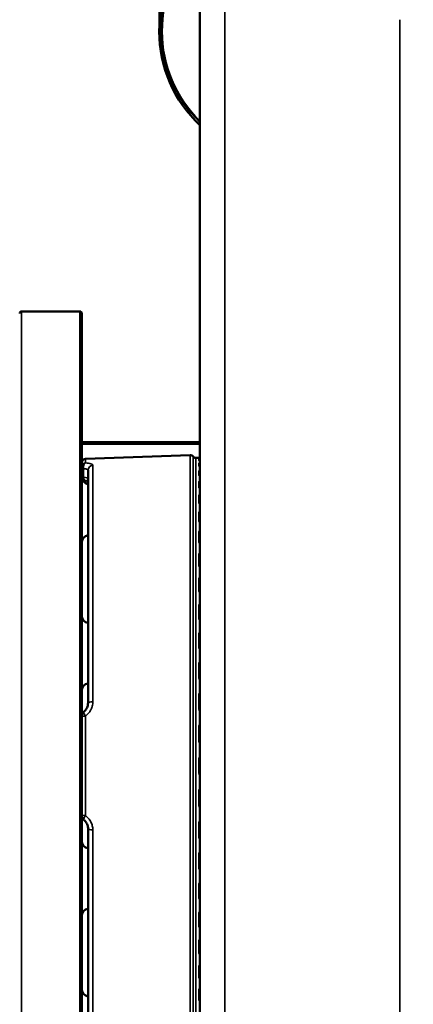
# Model space of a CAD drawing. Header units: millimetres. Extents: x 50 to 3176, y 50 to 2109.
# Tile 186 of 256: x 983 to 1015, y 1058 to 1137. Entities that reach past the tile are written whole.
import ezdxf

# ---------------------------------------------------------------- set-up
doc = ezdxf.new("R2010")
doc.units = ezdxf.units.MM
doc.header["$LTSCALE"] = 10
for name, color, linetype, lineweight in [('Dimension (ISO)', 7, 'Continuous', 25), ('Visible (ISO)', 7, 'Continuous', 50), ('Visible Narrow (ISO)', 7, 'Continuous', 35)]:
    doc.layers.add(name, color=color, linetype=linetype, lineweight=lineweight)
doc.styles.add('Note Text (ANSI)', font='tahoma.ttf')
doc.dimstyles.new('Default (ISO)', dxfattribs={"dimscale": 10, "dimtxt": 1, "dimasz": 2.5, "dimexe": 3.175, "dimexo": 0, "dimgap": 0.762, "dimtad": 1, "dimrnd": 1e-08, "dimzin": 0, "dimdsep": 46, "dimtxsty": 'Note Text (ANSI)', "dimcen": 0.09, "dimdle": 10, "dimclrd": 1, "dimclre": 1, "dimclrt": 1, "dimazin": 0, "dimtfac": 3.5052, "dimtmove": 0, "dimatfit": 3, "dimfxl": 1, "dimtolj": 1, "dimtzin": 0, "dimlwd": -1, "dimlwe": -1, "dimarcsym": 0})

# ---------------------------------------------------------------- blocks, each defined once
blk = doc.blocks.new('*D6')
at = {"layer": 'Defpoints', "color": 0, "transparency": 16777216}
for p in [(1423.953, 1299.632), (951.953, 1076.772), (1423.953, 1076.772)]:
    blk.add_point(p, dxfattribs=at)
at = {"layer": 'Dimension (ISO)', "color": 1, "transparency": 16777216}
for p, q in [((951.953, 1076.772), (951.953, 1331.382)), ((1423.953, 1076.772), (1423.953, 1331.382)), ((976.953, 1299.632), (1398.953, 1299.632))]:
    blk.add_line(p, q, dxfattribs=at)
for points in [[(976.953, 1303.799), (976.953, 1295.466), (951.953, 1299.632)], [(1398.953, 1303.799), (1398.953, 1295.466), (1423.953, 1299.632)]]:
    blk.add_solid(points, dxfattribs=at)
at = {"layer": 'Dimension (ISO)', "color": 1, "transparency": 16777216, "insert": (1118.269, 1320.335), "char_height": 10, "attachment_point": 1, "style": 'Note Text (ANSI)'}
blk.add_mtext('\\A1;472.00 mm [18.583 in]', dxfattribs=at)
blk = doc.blocks.new('*D7')
at = {"layer": 'Defpoints', "color": 0, "transparency": 16777216}
for p in [(1377.953, 1219.968), (1377.953, 1156.772), (994.677, 1135.772)]:
    blk.add_point(p, dxfattribs=at)
at = {"layer": 'Dimension (ISO)', "color": 1, "transparency": 16777216}
for p, q in [((994.677, 1135.772), (994.677, 1251.718)), ((1377.953, 1156.772), (1377.953, 1251.718)), ((1019.677, 1219.968), (1352.953, 1219.968))]:
    blk.add_line(p, q, dxfattribs=at)
for points in [[(1019.677, 1224.135), (1019.677, 1215.801), (994.677, 1219.968)], [(1352.953, 1224.135), (1352.953, 1215.801), (1377.953, 1219.968)]]:
    blk.add_solid(points, dxfattribs=at)
at = {"layer": 'Dimension (ISO)', "color": 1, "transparency": 16777216, "insert": (1116.822, 1240.67), "char_height": 10, "attachment_point": 1, "style": 'Note Text (ANSI)'}
blk.add_mtext('\\A1;383.28 mm [15.090 in]', dxfattribs=at)
blk = doc.blocks.new('*D8')
at = {"layer": 'Defpoints', "color": 0, "transparency": 16777216}
for p in [(1039.953, 1175.048), (904.983, 981.772), (1012.953, 981.772)]:
    blk.add_point(p, dxfattribs=at)
at = {"layer": 'Dimension (ISO)', "color": 1, "transparency": 16777216}
for p, q in [((1039.953, 1175.048), (873.233, 1175.048)), ((904.983, 1150.048), (904.983, 1006.772)), ((1012.953, 981.772), (873.233, 981.772))]:
    blk.add_line(p, q, dxfattribs=at)
for points in [[(900.816, 1150.048), (909.15, 1150.048), (904.983, 1175.048)], [(900.816, 1006.772), (909.15, 1006.772), (904.983, 981.772)]]:
    blk.add_solid(points, dxfattribs=at)
at = {"layer": 'Dimension (ISO)', "color": 1, "transparency": 16777216, "insert": (884.28, 1013.104), "char_height": 10, "attachment_point": 1, "rotation": 90, "style": 'Note Text (ANSI)'}
blk.add_mtext('\\A1;193.28 mm [7.609 in]', dxfattribs=at)

msp = doc.modelspace()

# ---------------------------------------------------------------- linework, layer by layer
at = {"layer": 'Visible (ISO)'}
for p, q in [((997.953, 996.7716), (997.953, 1156.7716)), ((988.303, 1113.2716), (983.603, 1113.2716)), ((988.453, 1113.1216), (988.453, 1040.4216)), ((997.953, 1102.7716), (988.453, 1102.7716)), ((988.7425, 1101.4325), (997.1579, 1101.7263)), ((997.8634, 1101.5072), (997.6146, 1101.5159)), ((988.453, 1100.777), (988.453, 1100.777)), ((988.953, 1081.8383), (988.953, 1100.519)), ((988.953, 1099.607), (988.953, 1099.607)), ((988.5892, 1081.0826), (988.5892, 1081.0826)), ((988.453, 1072.7483), (988.453, 1072.7483)), ((988.5892, 1072.4605), (988.5892, 1072.4605)), ((988.953, 1053.0241), (988.953, 1071.7048))]:
    msp.add_line(p, q, dxfattribs=at)
for centre, radius, start, end in [((1004.953, 1135.7718), 10.2764, 132.935545, 227.064455), ((983.603, 1113.1216), 0.15, 90, 180), ((988.303, 1113.1216), 0.15, 0, 90), ((988.753, 1101.1326), 0.3, 92, 180), ((997.1684, 1101.4265), 0.3, 40.442881, 92), ((997.625, 1101.8157), 0.3, 220.442881, 268), ((997.853, 1101.2074), 0.3, 71.423789, 88), ((989.053, 1094.7022), 0.6, 99.594068, 180), ((989.053, 1088.8409), 0.6, 180, 260.405932), ((989.053, 1082.8022), 0.6, 99.594068, 180), ((989.053, 1070.7409), 0.6, 180, 260.405932), ((989.053, 1064.7022), 0.6, 99.594068, 180), ((989.053, 1058.8409), 0.6, 180, 260.405932)]:
    msp.add_arc(centre, radius, start, end, dxfattribs=at)
for centre, major_axis, ratio, start_param, end_param in [((989.0425, 1099.7922), (-0.1039, -0.3863), 0.7662428, 6.2831188, 6.283167), ((988.753, 1072.7483), (-0.3, 0.0001), 0.6625551, 0.0001687, 0.0003311)]:
    msp.add_ellipse(centre, major_axis=major_axis, ratio=ratio, start_param=start_param, end_param=end_param, dxfattribs=at)
for points, knots in [([(997.9114, 1101.4958), (997.9114, 1101.4958), (997.9114, 1101.4958), (997.9114, 1101.4958), (997.9134, 1101.4955), (997.9216, 1101.4945), (997.9302, 1101.4936), (997.9446, 1101.4921), (997.9487, 1101.4918), (997.953, 1101.4914)], [0.04737917, 0.04737917, 0.04737917, 0.04737917, 0.047414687, 0.047414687, 0.052326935, 0.052326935, 0.060746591, 0.060746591, 0.063702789, 0.063702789, 0.063702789, 0.063702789]), ([(988.9385, 1099.4059), (988.8761, 1099.4227), (988.8128, 1099.4498), (988.6961, 1099.5232), (988.641, 1099.5709), (988.5547, 1099.6757), (988.5207, 1099.7326), (988.4729, 1099.852), (988.4583, 1099.9158), (988.4534, 1099.9922), (988.453, 1100.005), (988.453, 1100.0178)], [0, 0, 0, 0, 0.021583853, 0.021583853, 0.043213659, 0.043213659, 0.062652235, 0.062652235, 0.081804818, 0.081804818, 0.085643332, 0.085643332, 0.085643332, 0.085643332]), ([(988.9385, 1099.4059), (988.8788, 1099.422), (988.8182, 1099.4474), (988.707, 1099.5154), (988.6548, 1099.5584), (988.6106, 1099.6085)], [0, 0, 0, 0, 0.020679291, 0.020679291, 0.040888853, 0.040888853, 0.040888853, 0.040888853]), ([(988.5892, 1081.0826), (988.6717, 1081.15), (988.7439, 1081.2314), (988.8564, 1081.4079), (988.8984, 1081.505), (988.9431, 1081.6809), (988.953, 1081.7601), (988.953, 1081.8383)], [0, 0, 0, 0, 0.032149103, 0.032149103, 0.06387873, 0.06387873, 0.08840323, 0.08840323, 0.08840323, 0.08840323]), ([(988.453, 1080.7948), (988.453, 1080.8356), (988.4597, 1080.8767), (988.4857, 1080.9529), (988.505, 1080.989), (988.5467, 1081.0435), (988.567, 1081.0644), (988.5892, 1081.0826)], [0, 0, 0, 0, 0.012419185, 0.012419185, 0.024701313, 0.024701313, 0.03360215, 0.03360215, 0.03360215, 0.03360215]), ([(988.5892, 1072.4605), (988.557, 1072.4869), (988.5288, 1072.5191), (988.4858, 1072.5897), (988.4702, 1072.6288), (988.4559, 1072.6948), (988.453, 1072.7215), (988.453, 1072.7483)], [0, 0, 0, 0, 0.012890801, 0.012890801, 0.025456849, 0.025456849, 0.033598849, 0.033598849, 0.033598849, 0.033598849]), ([(988.953, 1071.7048), (988.953, 1071.8093), (988.9351, 1071.916), (988.8664, 1072.1148), (988.8153, 1072.2098), (988.704, 1072.355), (988.6494, 1072.4113), (988.5892, 1072.4605)], [0, 0, 0, 0, 0.032772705, 0.032772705, 0.064956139, 0.064956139, 0.088397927, 0.088397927, 0.088397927, 0.088397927])]:
    msp.add_open_spline(points, degree=3, knots=knots, dxfattribs=at)
for points in [[(997.9485, 1101.4918), (997.95, 1101.4916), (997.9514, 1101.4915), (997.953, 1101.4914)], [(988.953, 1099.402), (988.9483, 1099.4033), (988.9435, 1099.4046), (988.9386, 1099.4059)], [(988.953, 1099.402), (988.9483, 1099.4033), (988.9435, 1099.4046), (988.9386, 1099.4059)]]:
    msp.add_open_spline(points, degree=3, dxfattribs=at)
at = {"layer": 'Visible Narrow (ISO)'}
for p, q in [((999.953, 1156.7716), (999.953, 996.7716)), ((1014.0216, 1016.8298), (1014.0216, 1136.7133)), ((983.603, 1040.2716), (983.603, 1113.2716)), ((988.303, 1113.2716), (988.303, 1040.2716)), ((997.953, 1102.6216), (988.453, 1102.6216)), ((988.7425, 1101.1057), (988.7425, 1101.4325)), ((997.1579, 1101.7263), (997.1579, 1051.8168)), ((997.3967, 1101.6211), (997.3967, 1051.922)), ((997.6146, 1052.0272), (997.6146, 1101.5159)), ((997.8634, 1101.5072), (997.8634, 1101.5023)), ((997.8634, 1101.4184), (997.8634, 1101.3152)), ((997.8634, 1101.0646), (997.8634, 1100.8592)), ((988.5958, 1099.9655), (988.5958, 1100.6492)), ((989.339, 1081.9217), (989.339, 1100.91)), ((997.8634, 1100.4445), (997.8634, 1100.1392)), ((997.8634, 1099.5651), (997.8634, 1099.1633)), ((997.8634, 1098.436), (997.8634, 1097.942)), ((997.8634, 1097.0695), (997.8634, 1096.4888)), ((997.8634, 1095.4806), (997.8634, 1094.8196)), ((997.8634, 1093.6867), (997.8634, 1092.9526)), ((997.8634, 1091.7075), (997.8634, 1090.9083)), ((997.8634, 1089.5647), (997.8634, 1088.7092)), ((997.8634, 1087.2817), (997.8634, 1086.3792)), ((997.8634, 1084.8835), (997.8634, 1083.944)), ((997.8634, 1082.3965), (997.8634, 1081.4302)), ((988.7425, 1072.7703), (988.7425, 1080.7729)), ((989.0216, 1081.0339), (989.0216, 1081.0339)), ((997.8634, 1079.8479), (997.8634, 1078.8654)), ((997.8634, 1077.2655), (997.8634, 1076.2776)), ((997.8634, 1074.6777), (997.8634, 1073.6953)), ((989.0216, 1072.5093), (989.0216, 1072.5094)), ((997.8634, 1072.1129), (997.8634, 1071.1466)), ((989.339, 1052.6331), (989.339, 1071.6214)), ((997.8634, 1069.5991), (997.8634, 1068.6596)), ((997.8634, 1067.1639), (997.8634, 1066.2614)), ((997.8634, 1064.834), (997.8634, 1063.9784)), ((997.8634, 1062.6348), (997.8634, 1061.8356)), ((997.8634, 1060.5905), (997.8634, 1059.8564)), ((997.8634, 1058.7235), (997.8634, 1058.0625))]:
    msp.add_line(p, q, dxfattribs=at)
for radius, start, end in [(10.1282, 133.72055, 226.27945), (10.0372, 134.218998, 225.781002)]:
    msp.add_arc((1004.953, 1135.7718), radius, start, end, dxfattribs=at)
for centre, major_axis, ratio, start_param, end_param in [((988.753, 1100.8098), (-0.3, 0), 0.9867492, 4.7472739, 6.2831853), ((997.853, 1101.2025), (0.2998, -0.0105), 0.9998011, 1.3758867, 1.5707963), ((997.853, 1101.1197), (-0.3, 0), 0.9964109, 4.3725521, 4.6774824), ((997.853, 1101.0177), (0.3, 0), 0.9922363, 1.2309594, 1.5358897), ((997.853, 1100.7701), (-0.3, 0), 0.9821043, 4.3725521, 4.6774824), ((988.753, 1100.777), (-0.3, 0.0001), 0.7490132, 5.1169686, 6.2833354), ((989.353, 1100.519), (-0.4, 0), 0.977988, 4.7472956, 6.2831853), ((997.853, 1100.5672), (0.3, 0), 0.9738008, 1.2309594, 1.5358897), ((997.853, 1100.1576), (-0.3, 0), 0.9570375, 4.3725521, 4.6774824), ((987.953, 1099.8325), (1, 0), 0.1736482, 0, 0.8725732), ((989.0425, 1099.7922), (-0.1039, -0.3863), 0.7662428, 5.1736804, 6.283112), ((997.853, 1099.856), (0.3, 0), 0.9446962, 1.2309594, 1.5358897), ((997.853, 1099.2888), (-0.3, 0), 0.9214853, 4.3725521, 4.6774824), ((997.853, 1098.8919), (0.3, 0), 0.9052413, 1.2309594, 1.5358897), ((997.853, 1098.1734), (-0.3, 0), 0.8758371, 4.3725521, 4.6774824), ((997.853, 1097.6854), (0.3, 0), 0.8558684, 1.2309594, 1.5358897), ((997.853, 1096.8234), (-0.3, 0), 0.820593, 4.3725521, 4.6774824), ((997.853, 1096.2498), (0.3, 0), 0.7971184, 1.2309594, 1.5358897), ((997.853, 1095.2538), (-0.3, 0), 0.7563583, 4.3725521, 4.6774824), ((997.853, 1094.6008), (0.3, 0), 0.729635, 1.2309594, 1.5358897), ((997.853, 1093.4817), (-0.3, 0), 0.6838368, 4.3725521, 4.6774824), ((997.853, 1092.7565), (0.3, 0), 0.6541576, 1.2309594, 1.5358897), ((997.853, 1091.5265), (-0.3, 0), 0.6038231, 4.3725521, 4.6774824), ((997.853, 1090.737), (0.3, 0), 0.571513, 1.2309594, 1.5358897), ((997.853, 1089.4096), (-0.3, 0), 0.5171937, 4.3725521, 4.6774824), ((997.853, 1088.5645), (0.3, 0), 0.4826069, 1.2309594, 1.5358897), ((997.853, 1087.1543), (-0.3, 0), 0.4248978, 4.3725521, 4.6774824), ((997.853, 1086.2628), (0.3, 0), 0.3884132, 1.2309594, 1.5358897), ((997.853, 1084.7852), (-0.3, 0), 0.3279467, 4.3725521, 4.6774824), ((997.853, 1083.8571), (0.3, 0), 0.289964, 1.2309594, 1.5358897), ((997.853, 1082.3283), (-0.3, 0), 0.2274026, 4.3725521, 4.6774824), ((989.353, 1081.8383), (-0.4, 0), 0.2086612, 4.7472956, 6.2831853), ((997.853, 1081.3738), (0.3, 0), 0.1883379, 1.2309594, 1.5358897), ((988.753, 1080.7948), (-0.3, 0), 0.6632569, 5.1170935, 6.2831637), ((988.753, 1080.7242), (-0.3, 0), 0.1622529, 4.7472959, 6.2831852), ((997.853, 1079.8106), (-0.3, 0), 0.1243669, 4.3725521, 4.6774824), ((997.853, 1078.84), (0.3, 0), 0.0846483, 1.2309594, 1.5358897), ((997.853, 1077.2595), (-0.3, 0), 0.0199687, 4.3725521, 4.6774824), ((997.853, 1076.2836), (0.3, 0), 0.0199687, 4.7472956, 5.0522259), ((997.853, 1074.7031), (-0.3, 0), 0.0846483, 1.6057029, 1.9106332), ((997.853, 1073.7325), (0.3, 0), 0.1243669, 4.7472956, 5.0522259), ((988.753, 1072.8189), (-0.3, 0), 0.162253, 0, 1.5359114), ((988.753, 1072.7483), (-0.3, 0.0001), 0.6625551, 0.0003303, 1.1665348), ((997.853, 1072.1694), (-0.3, 0), 0.1883379, 1.6057029, 1.9106332), ((989.353, 1071.7048), (-0.4, 0), 0.2086612, 0, 1.5358897), ((997.853, 1071.2148), (0.3, 0), 0.2274026, 4.7472956, 5.0522259), ((997.853, 1069.686), (-0.3, 0), 0.289964, 1.6057029, 1.9106332), ((997.853, 1068.7579), (0.3, 0), 0.3279467, 4.7472956, 5.0522259), ((997.853, 1067.2803), (-0.3, 0), 0.3884132, 1.6057029, 1.9106332), ((997.853, 1066.3888), (0.3, 0), 0.4248978, 4.7472956, 5.0522259), ((997.853, 1064.9786), (-0.3, 0), 0.4826069, 1.6057029, 1.9106332), ((997.853, 1064.1335), (0.3, 0), 0.5171937, 4.7472956, 5.0522259), ((997.853, 1062.8061), (-0.3, 0), 0.571513, 1.6057029, 1.9106332), ((997.853, 1062.0166), (0.3, 0), 0.6038231, 4.7472956, 5.0522259), ((997.853, 1060.7867), (-0.3, 0), 0.6541576, 1.6057029, 1.9106332), ((997.853, 1060.0614), (0.3, 0), 0.6838368, 4.7472956, 5.0522259), ((997.853, 1058.9423), (-0.3, 0), 0.729635, 1.6057029, 1.9106332), ((997.853, 1058.2893), (0.3, 0), 0.7563583, 4.7472956, 5.0522259)]:
    msp.add_ellipse(centre, major_axis=major_axis, ratio=ratio, start_param=start_param, end_param=end_param, dxfattribs=at)
for points, knots in [([(988.6349, 1100.9836), (988.6349, 1100.9836), (988.635, 1100.9837), (988.64, 1100.9942), (988.6454, 1101.0043), (988.6565, 1101.0234), (988.6623, 1101.0324), (988.6765, 1101.0523), (988.685, 1101.0625), (988.6973, 1101.0752), (988.701, 1101.0787), (988.7105, 1101.087), (988.7164, 1101.0915), (988.7283, 1101.0992), (988.7342, 1101.1023), (988.7409, 1101.1051), (988.7417, 1101.1054), (988.7425, 1101.1057)], [0, 0, 0, 0, 0.00003543, 0.00003543, 0.16668438, 0.16668438, 0.33333333, 0.33333333, 0.5683864, 0.5683864, 0.66666667, 0.66666667, 0.82174296, 0.82174296, 0.97815745, 0.97815745, 0.99999471, 0.99999471, 0.99999471, 0.99999471]), ([(989.339, 1100.91), (989.339, 1100.9352), (989.3241, 1100.9579), (989.2701, 1100.9988), (989.231, 1101.017), (989.1301, 1101.0494), (989.0682, 1101.0637), (988.9226, 1101.0879), (988.8389, 1101.0979), (988.7425, 1101.1057)], [0, 0, 0, 0, 0.25, 0.25, 0.5, 0.5, 0.75, 0.75, 1, 1, 1, 1]), ([(997.8634, 1101.5023), (997.8634, 1101.5008), (997.8767, 1101.4987), (997.8982, 1101.4962), (997.9126, 1101.4945), (997.9307, 1101.4927), (997.953, 1101.4907)], [0, 0, 0, 0, 0.33333333, 0.33333333, 0.33333333, 0.55641914, 0.55641914, 0.55641914, 0.55641914]), ([(997.953, 1101.4403), (997.9368, 1101.439), (997.9229, 1101.4375), (997.911, 1101.4357), (997.9065, 1101.4351), (997.9024, 1101.4344), (997.8985, 1101.4337), (997.8769, 1101.4297), (997.8634, 1101.4247), (997.8634, 1101.4184)], [0.44472191, 0.44472191, 0.44472191, 0.44472191, 0.60633221, 0.60633221, 0.60633221, 0.66666667, 0.66666667, 0.66666667, 1, 1, 1, 1]), ([(997.8634, 1101.3152), (997.8634, 1101.3061), (997.8767, 1101.2968), (997.8982, 1101.2879), (997.9126, 1101.2819), (997.9307, 1101.276), (997.953, 1101.2703)], [0, 0, 0, 0, 0.33333333, 0.33333333, 0.33333333, 0.55641914, 0.55641914, 0.55641914, 0.55641914]), ([(997.953, 1101.1196), (997.9368, 1101.1156), (997.9229, 1101.1112), (997.911, 1101.1065), (997.9065, 1101.1047), (997.9024, 1101.1029), (997.8985, 1101.101), (997.8769, 1101.0907), (997.8634, 1101.0786), (997.8634, 1101.0646)], [0.44472191, 0.44472191, 0.44472191, 0.44472191, 0.60633221, 0.60633221, 0.60633221, 0.66666667, 0.66666667, 0.66666667, 1, 1, 1, 1]), ([(988.453, 1100.777), (988.453, 1100.777), (988.453, 1100.777), (988.453, 1100.777), (988.453, 1100.7709), (988.4542, 1100.7648), (988.4566, 1100.7586), (988.4589, 1100.7527), (988.4622, 1100.7468), (988.4664, 1100.7409), (988.4676, 1100.7391), (988.469, 1100.7373), (988.4704, 1100.7355), (988.4713, 1100.7344), (988.4722, 1100.7334), (988.4731, 1100.7323), (988.4768, 1100.7279), (988.4809, 1100.7236), (988.4854, 1100.7192), (988.49, 1100.7149), (988.495, 1100.7105), (988.5005, 1100.7061), (988.5056, 1100.7019), (988.5111, 1100.6978), (988.5172, 1100.6936), (988.5187, 1100.6925), (988.5203, 1100.6914), (988.5219, 1100.6903), (988.5301, 1100.6848), (988.539, 1100.6793), (988.5488, 1100.6737), (988.5584, 1100.6681), (988.5689, 1100.6625), (988.58, 1100.6569), (988.5852, 1100.6543), (988.5904, 1100.6518), (988.5958, 1100.6492)], [0.00000911, 0.00000911, 0.00000911, 0.00000911, 0.00014569, 0.00014569, 0.00014569, 0.14918278, 0.14918278, 0.14918278, 0.29019552, 0.29019552, 0.29019552, 0.33333333, 0.33333333, 0.33333333, 0.35941691, 0.35941691, 0.35941691, 0.46392435, 0.46392435, 0.46392435, 0.56895411, 0.56895411, 0.56895411, 0.66666667, 0.66666667, 0.66666667, 0.69173437, 0.69173437, 0.69173437, 0.81783596, 0.81783596, 0.81783596, 0.94275835, 0.94275835, 0.94275835, 1, 1, 1, 1]), ([(988.5958, 1100.6492), (988.5958, 1100.6492), (988.5958, 1100.6493), (988.5936, 1100.6622), (988.5919, 1100.6754), (988.5892, 1100.7016), (988.5883, 1100.7148), (988.5874, 1100.7402), (988.5873, 1100.7525), (988.5876, 1100.7676), (988.5877, 1100.7707), (988.5881, 1100.7856), (988.5888, 1100.797), (988.5908, 1100.8196), (988.592, 1100.8309), (988.5952, 1100.853), (988.597, 1100.8639), (988.5999, 1100.8778), (988.6005, 1100.8808), (988.6037, 1100.8954), (988.6067, 1100.9069), (988.6135, 1100.9298), (988.6173, 1100.9411), (988.6253, 1100.9621), (988.6294, 1100.9719), (988.6342, 1100.9821), (988.6346, 1100.9828), (988.6349, 1100.9836)], [0, 0, 0, 0, 0.0000102, 0.0000102, 0.1035722, 0.1035722, 0.2072296, 0.2072296, 0.3071107, 0.3071107, 0.3333333, 0.3333333, 0.4328574, 0.4328574, 0.5355647, 0.5355647, 0.638272, 0.638272, 0.6666667, 0.6666667, 0.775818, 0.775818, 0.8875922, 0.8875922, 0.9913969, 0.9913969, 1, 1, 1, 1]), ([(988.953, 1100.519), (988.953, 1100.529), (988.9499, 1100.5386), (988.9377, 1100.5569), (988.9285, 1100.5656), (988.9147, 1100.575), (988.9129, 1100.5761), (988.8994, 1100.5845), (988.8851, 1100.5914), (988.8519, 1100.6042), (988.833, 1100.6101), (988.8044, 1100.6175), (988.7966, 1100.6194), (988.7638, 1100.6269), (988.7364, 1100.632), (988.6769, 1100.6409), (988.6449, 1100.6448), (988.6058, 1100.6483), (988.6008, 1100.6488), (988.5958, 1100.6492)], [0.00000001, 0.00000001, 0.00000001, 0.00000001, 0.15604197, 0.15604197, 0.31174031, 0.31174031, 0.33333333, 0.33333333, 0.47506694, 0.47506694, 0.61675524, 0.61675524, 0.66666667, 0.66666667, 0.82204883, 0.82204883, 0.97746443, 0.97746443, 1, 1, 1, 1]), ([(997.8634, 1100.8592), (997.8634, 1100.8425), (997.8767, 1100.8262), (997.8982, 1100.811), (997.9126, 1100.8007), (997.9307, 1100.7909), (997.953, 1100.7814)], [0, 0, 0, 0, 0.33333333, 0.33333333, 0.33333333, 0.55641914, 0.55641914, 0.55641914, 0.55641914]), ([(997.953, 1100.5322), (997.9368, 1100.5255), (997.9229, 1100.5183), (997.911, 1100.5107), (997.9065, 1100.5078), (997.9024, 1100.5049), (997.8985, 1100.5018), (997.8769, 1100.4852), (997.8634, 1100.4661), (997.8634, 1100.4445)], [0.44472257, 0.44472257, 0.44472257, 0.44472257, 0.60634715, 0.60634715, 0.60634715, 0.66666667, 0.66666667, 0.66666667, 1, 1, 1, 1]), ([(988.453, 1100.0178), (988.453, 1100.014), (988.4548, 1100.0102), (988.4585, 1100.0064), (988.4612, 1100.0037), (988.465, 1100.0009), (988.4698, 1099.9982), (988.4762, 1099.9945), (988.4845, 1099.991), (988.4944, 1099.9875), (988.5016, 1099.985), (988.5098, 1099.9826), (988.5187, 1099.9802), (988.5308, 1099.977), (988.5444, 1099.9739), (988.5594, 1099.9711), (988.5708, 1099.969), (988.583, 1099.9671), (988.5958, 1099.9655)], [0, 0, 0, 0, 0.19038346, 0.19038346, 0.19038346, 0.33333333, 0.33333333, 0.33333333, 0.52655873, 0.52655873, 0.52655873, 0.66666667, 0.66666667, 0.66666667, 0.85573474, 0.85573474, 0.85573474, 1, 1, 1, 1]), ([(988.7312, 1099.6916), (988.7311, 1099.6916), (988.7311, 1099.6916), (988.7311, 1099.6916), (988.7311, 1099.6916), (988.7311, 1099.6916), (988.731, 1099.6916), (988.7267, 1099.6918), (988.7223, 1099.6925), (988.718, 1099.6938), (988.7141, 1099.6949), (988.7102, 1099.6964), (988.7062, 1099.6983), (988.7053, 1099.6988), (988.7044, 1099.6993), (988.7035, 1099.6998), (988.7013, 1099.701), (988.6991, 1099.7024), (988.6969, 1099.7039), (988.6938, 1099.7061), (988.6906, 1099.7085), (988.6874, 1099.7112), (988.6857, 1099.7127), (988.684, 1099.7142), (988.6823, 1099.7158), (988.6809, 1099.7171), (988.6795, 1099.7185), (988.6782, 1099.7198), (988.675, 1099.723), (988.672, 1099.7264), (988.6691, 1099.7297), (988.6675, 1099.7316), (988.6659, 1099.7335), (988.6644, 1099.7353), (988.662, 1099.7381), (988.6599, 1099.7409), (988.6578, 1099.7438), (988.6565, 1099.7454), (988.6553, 1099.7471), (988.6542, 1099.7489), (988.652, 1099.752), (988.6499, 1099.7553), (988.6478, 1099.7588), (988.6457, 1099.7623), (988.6436, 1099.7661), (988.6415, 1099.7703), (988.6408, 1099.7716), (988.6401, 1099.773), (988.6394, 1099.7744), (988.6374, 1099.7785), (988.6353, 1099.783), (988.6332, 1099.7876), (988.6306, 1099.7935), (988.6279, 1099.7997), (988.6254, 1099.8059), (988.6231, 1099.8118), (988.6209, 1099.8177), (988.6188, 1099.8234), (988.6175, 1099.827), (988.6163, 1099.8304), (988.6152, 1099.8337), (988.6144, 1099.836), (988.6137, 1099.8383), (988.613, 1099.8405), (988.6126, 1099.8417), (988.6122, 1099.843), (988.6119, 1099.8442), (988.6108, 1099.8478), (988.6098, 1099.8512), (988.6089, 1099.8547), (988.6077, 1099.8595), (988.6066, 1099.8644), (988.6055, 1099.8696), (988.6044, 1099.8747), (988.6035, 1099.8802), (988.6025, 1099.8863), (988.6019, 1099.8899), (988.6014, 1099.8937), (988.6008, 1099.8977), (988.5996, 1099.9071), (988.5984, 1099.9176), (988.5975, 1099.9289), (988.5966, 1099.9403), (988.596, 1099.9527), (988.5958, 1099.9655)], [0, 0, 0, 0, 0.00000778, 0.00000778, 0.00000778, 0.00063694, 0.00063694, 0.00063694, 0.06377418, 0.06377418, 0.06377418, 0.12116959, 0.12116959, 0.12116959, 0.13462361, 0.13462361, 0.13462361, 0.16666667, 0.16666667, 0.16666667, 0.21249699, 0.21249699, 0.21249699, 0.23770439, 0.23770439, 0.23770439, 0.25832731, 0.25832731, 0.25832731, 0.30632141, 0.30632141, 0.30632141, 0.33333333, 0.33333333, 0.33333333, 0.37449859, 0.37449859, 0.37449859, 0.39875113, 0.39875113, 0.39875113, 0.44241671, 0.44241671, 0.44241671, 0.4862931, 0.4862931, 0.4862931, 0.5, 0.5, 0.5, 0.54014541, 0.54014541, 0.54014541, 0.59025697, 0.59025697, 0.59025697, 0.63716668, 0.63716668, 0.63716668, 0.66666667, 0.66666667, 0.66666667, 0.68749373, 0.68749373, 0.68749373, 0.69944851, 0.69944851, 0.69944851, 0.73421065, 0.73421065, 0.73421065, 0.78377199, 0.78377199, 0.78377199, 0.83333333, 0.83333333, 0.83333333, 0.86225278, 0.86225278, 0.86225278, 0.93057331, 0.93057331, 0.93057331, 1, 1, 1, 1]), ([(988.7312, 1099.6916), (988.7483, 1099.6912), (988.7645, 1099.6901), (988.7937, 1099.687), (988.8067, 1099.6852), (988.8314, 1099.6809), (988.8429, 1099.6785), (988.8641, 1099.673), (988.8738, 1099.6701), (988.8928, 1099.6635), (988.9018, 1099.6597), (988.9168, 1099.6522), (988.923, 1099.6486), (988.9296, 1099.6439), (988.9308, 1099.643), (988.9387, 1099.6368), (988.9437, 1099.6314), (988.9511, 1099.6197), (988.953, 1099.6134), (988.953, 1099.607)], [0, 0, 0, 0, 0.11830999, 0.11830999, 0.22535674, 0.22535674, 0.33333333, 0.33333333, 0.4388854, 0.4388854, 0.56007626, 0.56007626, 0.66666667, 0.66666667, 0.69271692, 0.69271692, 0.83865501, 0.83865501, 0.99994032, 0.99994032, 0.99994032, 0.99994032]), ([(997.8634, 1100.1392), (997.8634, 1100.1152), (997.8767, 1100.0921), (997.8982, 1100.0707), (997.9126, 1100.0563), (997.9307, 1100.0426), (997.953, 1100.0295)], [0, 0, 0, 0, 0.33333333, 0.33333333, 0.33333333, 0.55641914, 0.55641914, 0.55641914, 0.55641914]), ([(997.953, 1099.6844), (997.9368, 1099.6751), (997.9229, 1099.6652), (997.911, 1099.6547), (997.9065, 1099.6508), (997.9024, 1099.6468), (997.8985, 1099.6426), (997.8769, 1099.6199), (997.8634, 1099.594), (997.8634, 1099.5651)], [0.44472191, 0.44472191, 0.44472191, 0.44472191, 0.60633221, 0.60633221, 0.60633221, 0.66666667, 0.66666667, 0.66666667, 1, 1, 1, 1]), ([(997.8634, 1099.1633), (997.8634, 1099.1321), (997.8767, 1099.1025), (997.8982, 1099.0751), (997.9126, 1099.0568), (997.9307, 1099.0394), (997.953, 1099.0227)], [0, 0, 0, 0, 0.33333333, 0.33333333, 0.33333333, 0.55641913, 0.55641913, 0.55641913, 0.55641913]), ([(997.953, 1098.5856), (997.9368, 1098.5738), (997.9229, 1098.5613), (997.911, 1098.5481), (997.9065, 1098.5431), (997.9024, 1098.538), (997.8985, 1098.5329), (997.8769, 1098.5042), (997.8634, 1098.4718), (997.8634, 1098.436)], [0.44472191, 0.44472191, 0.44472191, 0.44472191, 0.60633221, 0.60633221, 0.60633221, 0.66666667, 0.66666667, 0.66666667, 1, 1, 1, 1]), ([(997.8634, 1097.942), (997.8634, 1097.9041), (997.8767, 1097.8682), (997.8982, 1097.8352), (997.9126, 1097.8131), (997.9307, 1097.7922), (997.953, 1097.7722)], [0, 0, 0, 0, 0.33333333, 0.33333333, 0.33333333, 0.55641913, 0.55641913, 0.55641913, 0.55641913]), ([(997.953, 1097.2478), (997.9368, 1097.2336), (997.9229, 1097.2187), (997.911, 1097.2028), (997.9065, 1097.1969), (997.9024, 1097.1908), (997.8985, 1097.1847), (997.8769, 1097.1504), (997.8634, 1097.1119), (997.8634, 1097.0695)], [0.44472191, 0.44472191, 0.44472191, 0.44472191, 0.60633221, 0.60633221, 0.60633221, 0.66666667, 0.66666667, 0.66666667, 1, 1, 1, 1]), ([(997.8634, 1096.4888), (997.8634, 1096.4445), (997.8767, 1096.4028), (997.8982, 1096.3645), (997.9126, 1096.3388), (997.9307, 1096.3146), (997.953, 1096.2916)], [0, 0, 0, 0, 0.33333333, 0.33333333, 0.33333333, 0.55641914, 0.55641914, 0.55641914, 0.55641914]), ([(997.953, 1095.6857), (997.9368, 1095.6692), (997.9229, 1095.652), (997.911, 1095.6337), (997.9065, 1095.6269), (997.9024, 1095.6199), (997.8985, 1095.6128), (997.8769, 1095.5734), (997.8634, 1095.5292), (997.8634, 1095.4806)], [0.44472191, 0.44472191, 0.44472191, 0.44472191, 0.60633221, 0.60633221, 0.60633221, 0.66666667, 0.66666667, 0.66666667, 1, 1, 1, 1]), ([(997.8634, 1094.8196), (997.8634, 1094.7694), (997.8767, 1094.7223), (997.8982, 1094.6791), (997.9126, 1094.6502), (997.9307, 1094.623), (997.953, 1094.5971)], [0, 0, 0, 0, 0.33333333, 0.33333333, 0.33333333, 0.55641914, 0.55641914, 0.55641914, 0.55641914]), ([(997.953, 1093.9163), (997.9368, 1093.8978), (997.9229, 1093.8785), (997.911, 1093.858), (997.9065, 1093.8503), (997.9024, 1093.8425), (997.8985, 1093.8345), (997.8769, 1093.7904), (997.8634, 1093.7409), (997.8634, 1093.6867)], [0.44472191, 0.44472191, 0.44472191, 0.44472191, 0.60633221, 0.60633221, 0.60633221, 0.66666667, 0.66666667, 0.66666667, 1, 1, 1, 1]), ([(997.8634, 1092.9526), (997.8634, 1092.8971), (997.8767, 1092.8452), (997.8982, 1092.7976), (997.9126, 1092.7657), (997.9307, 1092.7358), (997.953, 1092.7073)], [0, 0, 0, 0, 0.33333333, 0.33333333, 0.33333333, 0.55641802, 0.55641802, 0.55641802, 0.55641802]), ([(997.953, 1091.9591), (997.9368, 1091.9388), (997.9229, 1091.9175), (997.911, 1091.895), (997.9065, 1091.8866), (997.9024, 1091.878), (997.8985, 1091.8693), (997.8769, 1091.8209), (997.8634, 1091.7668), (997.8634, 1091.7075)], [0.44472191, 0.44472191, 0.44472191, 0.44472191, 0.60633221, 0.60633221, 0.60633221, 0.66666667, 0.66666667, 0.66666667, 1, 1, 1, 1]), ([(997.8634, 1090.9083), (997.8634, 1090.8481), (997.8767, 1090.7918), (997.8982, 1090.7404), (997.9126, 1090.7059), (997.9307, 1090.6736), (997.953, 1090.6429)], [0, 0, 0, 0, 0.33333333, 0.33333333, 0.33333333, 0.55641913, 0.55641913, 0.55641913, 0.55641913]), ([(997.953, 1089.8355), (997.9368, 1089.8135), (997.9229, 1089.7906), (997.911, 1089.7664), (997.9065, 1089.7573), (997.9024, 1089.7481), (997.8985, 1089.7386), (997.8769, 1089.6865), (997.8634, 1089.6283), (997.8634, 1089.5647)], [0.44472191, 0.44472191, 0.44472191, 0.44472191, 0.60633221, 0.60633221, 0.60633221, 0.66666667, 0.66666667, 0.66666667, 1, 1, 1, 1]), ([(997.8634, 1088.7092), (997.8634, 1088.6449), (997.8767, 1088.585), (997.8982, 1088.5302), (997.9126, 1088.4935), (997.9307, 1088.4592), (997.953, 1088.4266)], [0, 0, 0, 0, 0.33333333, 0.33333333, 0.33333333, 0.55641914, 0.55641914, 0.55641914, 0.55641914]), ([(997.953, 1087.5688), (997.9368, 1087.5454), (997.9229, 1087.5211), (997.911, 1087.4953), (997.9065, 1087.4857), (997.9024, 1087.4759), (997.8985, 1087.4659), (997.8769, 1087.4107), (997.8634, 1087.349), (997.8634, 1087.2817)], [0.44472191, 0.44472191, 0.44472191, 0.44472191, 0.60633221, 0.60633221, 0.60633221, 0.66666667, 0.66666667, 0.66666667, 1, 1, 1, 1]), ([(997.8634, 1086.3792), (997.8634, 1086.3116), (997.8767, 1086.2486), (997.8982, 1086.1912), (997.9126, 1086.1527), (997.9307, 1086.1167), (997.953, 1086.0825)], [0, 0, 0, 0, 0.33333333, 0.33333333, 0.33333333, 0.55641914, 0.55641914, 0.55641914, 0.55641914]), ([(997.953, 1085.1837), (997.9368, 1085.1593), (997.9229, 1085.1338), (997.911, 1085.1068), (997.9065, 1085.0968), (997.9024, 1085.0865), (997.8985, 1085.0761), (997.8769, 1085.0182), (997.8634, 1084.9537), (997.8634, 1084.8835)], [0.44472191, 0.44472191, 0.44472191, 0.44472191, 0.60633221, 0.60633221, 0.60633221, 0.66666667, 0.66666667, 0.66666667, 1, 1, 1, 1]), ([(997.8634, 1083.944), (997.8634, 1083.8737), (997.8767, 1083.8085), (997.8982, 1083.7489), (997.9126, 1083.7091), (997.9307, 1083.6718), (997.953, 1083.6365)], [0, 0, 0, 0, 0.33333333, 0.33333333, 0.33333333, 0.55641914, 0.55641914, 0.55641914, 0.55641914]), ([(997.953, 1082.7065), (997.9368, 1082.6812), (997.9229, 1082.6548), (997.911, 1082.627), (997.9065, 1082.6166), (997.9024, 1082.606), (997.8985, 1082.5952), (997.8769, 1082.5354), (997.8634, 1082.4689), (997.8634, 1082.3965)], [0.44472191, 0.44472191, 0.44472191, 0.44472191, 0.60633221, 0.60633221, 0.60633221, 0.66666667, 0.66666667, 0.66666667, 1, 1, 1, 1]), ([(988.7425, 1080.7729), (988.8406, 1080.8425), (988.9249, 1080.9206), (989.0617, 1081.08), (989.1168, 1081.1598), (989.1688, 1081.2533), (989.1744, 1081.2638), (989.2119, 1081.3351), (989.2391, 1081.3976), (989.2743, 1081.4991), (989.2854, 1081.5361), (989.3226, 1081.6816), (989.339, 1081.798), (989.339, 1081.9217)], [0.00000201, 0.00000201, 0.00000201, 0.00000201, 0.25, 0.25, 0.47216262, 0.47216262, 0.5, 0.5, 0.66119757, 0.66119757, 0.75, 0.75, 1, 1, 1, 1]), ([(997.8634, 1081.4302), (997.8634, 1081.3581), (997.8767, 1081.2912), (997.8982, 1081.2303), (997.9126, 1081.1895), (997.9307, 1081.1513), (997.953, 1081.1152)], [0, 0, 0, 0, 0.33333333, 0.33333333, 0.33333333, 0.55641914, 0.55641914, 0.55641914, 0.55641914]), ([(988.6348, 1080.9777), (988.6303, 1080.9855), (988.6261, 1080.993), (988.6222, 1080.9999), (988.6208, 1081.0024), (988.6195, 1081.0048), (988.6182, 1081.0071), (988.6144, 1081.0137), (988.6111, 1081.0199), (988.608, 1081.0255), (988.6073, 1081.0269), (988.6065, 1081.0283), (988.6058, 1081.0297), (988.604, 1081.0331), (988.6023, 1081.0364), (988.6008, 1081.0395), (988.5993, 1081.0425), (988.598, 1081.0452), (988.5968, 1081.0479), (988.5952, 1081.0515), (988.5938, 1081.0548), (988.5926, 1081.0579), (988.5918, 1081.0597), (988.5912, 1081.0615), (988.5906, 1081.0631), (988.5897, 1081.0658), (988.5889, 1081.0683), (988.5883, 1081.0706), (988.5881, 1081.0715), (988.5879, 1081.0724), (988.5878, 1081.0733), (988.5877, 1081.0739), (988.5876, 1081.0744), (988.5875, 1081.075), (988.5873, 1081.0771), (988.5873, 1081.079), (988.5878, 1081.0804), (988.588, 1081.0811), (988.5883, 1081.0817), (988.5887, 1081.0821), (988.5889, 1081.0823), (988.589, 1081.0825), (988.5892, 1081.0826)], [0, 0, 0, 0, 0.1026114, 0.1026114, 0.1026114, 0.13871411, 0.13871411, 0.13871411, 0.24142848, 0.24142848, 0.24142848, 0.26718491, 0.26718491, 0.26718491, 0.33333333, 0.33333333, 0.33333333, 0.39785843, 0.39785843, 0.39785843, 0.48754595, 0.48754595, 0.48754595, 0.540972, 0.540972, 0.540972, 0.62993818, 0.62993818, 0.62993818, 0.66666667, 0.66666667, 0.66666667, 0.69183012, 0.69183012, 0.69183012, 0.79190709, 0.79190709, 0.79190709, 0.842435, 0.842435, 0.842435, 0.86041651, 0.86041651, 0.86041651, 0.86041651]), ([(988.7425, 1080.7729), (988.7356, 1080.7875), (988.7286, 1080.802), (988.7215, 1080.8163), (988.716, 1080.8275), (988.7104, 1080.8387), (988.7048, 1080.8495), (988.6978, 1080.8633), (988.6909, 1080.8767), (988.6841, 1080.8895), (988.6786, 1080.8999), (988.6733, 1080.9099), (988.668, 1080.9196), (988.6614, 1080.9316), (988.655, 1080.943), (988.6488, 1080.9537), (988.644, 1080.9622), (988.6393, 1080.9702), (988.6348, 1080.9777)], [0.00000205, 0.00000205, 0.00000205, 0.00000205, 0.18661094, 0.18661094, 0.18661094, 0.33333333, 0.33333333, 0.33333333, 0.51808123, 0.51808123, 0.51808123, 0.66666667, 0.66666667, 0.66666667, 0.85251571, 0.85251571, 0.85251571, 1, 1, 1, 1]), ([(997.953, 1080.1643), (997.9368, 1080.1384), (997.9229, 1080.1114), (997.911, 1080.083), (997.9065, 1080.0724), (997.9024, 1080.0616), (997.8985, 1080.0505), (997.8769, 1079.9895), (997.8634, 1079.9216), (997.8634, 1079.8479)], [0.44472191, 0.44472191, 0.44472191, 0.44472191, 0.60633221, 0.60633221, 0.60633221, 0.66666667, 0.66666667, 0.66666667, 1, 1, 1, 1]), ([(997.8634, 1078.8654), (997.8634, 1078.7922), (997.8767, 1078.7245), (997.8982, 1078.6627), (997.9126, 1078.6214), (997.9307, 1078.5828), (997.953, 1078.5463)], [0, 0, 0, 0, 0.33333333, 0.33333333, 0.33333333, 0.55641914, 0.55641914, 0.55641914, 0.55641914]), ([(997.953, 1077.5849), (997.9368, 1077.5587), (997.9229, 1077.5314), (997.911, 1077.5027), (997.9065, 1077.492), (997.9024, 1077.4811), (997.8985, 1077.4699), (997.8769, 1077.4083), (997.8634, 1077.3398), (997.8634, 1077.2655)], [0.44472191, 0.44472191, 0.44472191, 0.44472191, 0.60633221, 0.60633221, 0.60633221, 0.66666667, 0.66666667, 0.66666667, 1, 1, 1, 1]), ([(997.8634, 1076.2776), (997.8634, 1076.2042), (997.8767, 1076.1363), (997.8982, 1076.0745), (997.9126, 1076.0331), (997.9307, 1075.9945), (997.953, 1075.958)], [0, 0, 0, 0, 0.33333333, 0.33333333, 0.33333333, 0.55641914, 0.55641914, 0.55641914, 0.55641914]), ([(997.953, 1074.9966), (997.9368, 1074.9704), (997.9229, 1074.9431), (997.911, 1074.9144), (997.9065, 1074.9037), (997.9024, 1074.8928), (997.8985, 1074.8817), (997.8769, 1074.8201), (997.8634, 1074.7518), (997.8634, 1074.6777)], [0.44472191, 0.44472191, 0.44472191, 0.44472191, 0.60633221, 0.60633221, 0.60633221, 0.66666667, 0.66666667, 0.66666667, 1, 1, 1, 1]), ([(997.8634, 1073.6953), (997.8634, 1073.6224), (997.8767, 1073.5551), (997.8982, 1073.4939), (997.9126, 1073.4529), (997.9307, 1073.4147), (997.953, 1073.3786)], [0, 0, 0, 0, 0.33333333, 0.33333333, 0.33333333, 0.55641878, 0.55641878, 0.55641878, 0.55641878]), ([(988.6349, 1072.5655), (988.6349, 1072.5656), (988.635, 1072.5656), (988.64, 1072.5742), (988.6454, 1072.5835), (988.6565, 1072.603), (988.6623, 1072.6133), (988.6765, 1072.6392), (988.685, 1072.6551), (988.6973, 1072.6788), (988.701, 1072.6859), (988.7105, 1072.7046), (988.7164, 1072.7163), (988.7283, 1072.7404), (988.7342, 1072.7527), (988.7409, 1072.7668), (988.7417, 1072.7685), (988.7425, 1072.7703)], [0, 0, 0, 0, 0.00003543, 0.00003543, 0.16668438, 0.16668438, 0.33333333, 0.33333333, 0.5683864, 0.5683864, 0.66666667, 0.66666667, 0.82174306, 0.82174306, 0.97815766, 0.97815766, 0.99999471, 0.99999471, 0.99999471, 0.99999471]), ([(989.339, 1071.6214), (989.339, 1071.7397), (989.3241, 1071.8527), (989.2701, 1072.0682), (989.231, 1072.1706), (989.1301, 1072.3646), (989.0682, 1072.4562), (988.9226, 1072.6249), (988.8389, 1072.7019), (988.7425, 1072.7703)], [0, 0, 0, 0, 0.25, 0.25, 0.5, 0.5, 0.75, 0.75, 1, 1, 1, 1]), ([(988.5892, 1072.4605), (988.5886, 1072.461), (988.5881, 1072.4617), (988.5874, 1072.4638), (988.5873, 1072.4656), (988.5876, 1072.4683), (988.5877, 1072.4689), (988.5881, 1072.4718), (988.5888, 1072.4744), (988.5908, 1072.4805), (988.592, 1072.4839), (988.5952, 1072.4916), (988.597, 1072.4958), (988.5999, 1072.5017), (988.6005, 1072.503), (988.6037, 1072.5095), (988.6067, 1072.5152), (988.6135, 1072.5278), (988.6173, 1072.5347), (988.6253, 1072.5489), (988.6294, 1072.5561), (988.6342, 1072.5643), (988.6346, 1072.5649), (988.6349, 1072.5655)], [0.14306204, 0.14306204, 0.14306204, 0.14306204, 0.20722949, 0.20722949, 0.3071107, 0.3071107, 0.33333333, 0.33333333, 0.4328574, 0.4328574, 0.53556471, 0.53556471, 0.63827201, 0.63827201, 0.66666667, 0.66666667, 0.77581796, 0.77581796, 0.88759223, 0.88759223, 0.99139686, 0.99139686, 1, 1, 1, 1]), ([(997.953, 1072.4277), (997.9368, 1072.4018), (997.9229, 1072.3749), (997.911, 1072.3465), (997.9065, 1072.3359), (997.9024, 1072.3251), (997.8985, 1072.3141), (997.8769, 1072.2533), (997.8634, 1072.1859), (997.8634, 1072.1129)], [0.44472191, 0.44472191, 0.44472191, 0.44472191, 0.60633221, 0.60633221, 0.60633221, 0.66666667, 0.66666667, 0.66666667, 1, 1, 1, 1]), ([(997.8634, 1071.1466), (997.8634, 1071.0751), (997.8767, 1071.0091), (997.8982, 1070.9492), (997.9126, 1070.9091), (997.9307, 1070.8717), (997.953, 1070.8364)], [0, 0, 0, 0, 0.33333333, 0.33333333, 0.33333333, 0.55641914, 0.55641914, 0.55641914, 0.55641914]), ([(997.953, 1069.9064), (997.9308, 1069.8716), (997.9128, 1069.835), (997.8985, 1069.7954), (997.8769, 1069.736), (997.8634, 1069.6702), (997.8634, 1069.5991)], [0.44472191, 0.44472191, 0.44472191, 0.44472191, 0.66666667, 0.66666667, 0.66666667, 1, 1, 1, 1]), ([(997.8634, 1068.6596), (997.8634, 1068.5902), (997.8767, 1068.5263), (997.8982, 1068.4683), (997.9126, 1068.4295), (997.9307, 1068.3933), (997.953, 1068.3592)], [0, 0, 0, 0, 0.33333333, 0.33333333, 0.33333333, 0.55641914, 0.55641914, 0.55641914, 0.55641914]), ([(997.953, 1067.4604), (997.9368, 1067.4359), (997.9229, 1067.4104), (997.911, 1067.3837), (997.9065, 1067.3737), (997.9024, 1067.3635), (997.8985, 1067.3531), (997.8769, 1067.2958), (997.8634, 1067.2324), (997.8634, 1067.1639)], [0.44472191, 0.44472191, 0.44472191, 0.44472191, 0.60633221, 0.60633221, 0.60633221, 0.66666667, 0.66666667, 0.66666667, 1, 1, 1, 1]), ([(997.8634, 1066.2614), (997.8634, 1066.195), (997.8767, 1066.1338), (997.8982, 1066.0783), (997.9126, 1066.0412), (997.9307, 1066.0067), (997.953, 1065.9742)], [0, 0, 0, 0, 0.33333333, 0.33333333, 0.33333333, 0.55641913, 0.55641913, 0.55641913, 0.55641913]), ([(997.953, 1065.1163), (997.9368, 1065.093), (997.9229, 1065.0687), (997.911, 1065.0432), (997.9065, 1065.0336), (997.9024, 1065.024), (997.8985, 1065.0141), (997.8769, 1064.9595), (997.8634, 1064.899), (997.8634, 1064.834)], [0.44472191, 0.44472191, 0.44472191, 0.44472191, 0.60633221, 0.60633221, 0.60633221, 0.66666667, 0.66666667, 0.66666667, 1, 1, 1, 1]), ([(997.8634, 1063.9784), (997.8634, 1063.9156), (997.8767, 1063.8578), (997.8982, 1063.8056), (997.9126, 1063.7706), (997.9307, 1063.7381), (997.953, 1063.7074)], [0, 0, 0, 0, 0.33333333, 0.33333333, 0.33333333, 0.55641913, 0.55641913, 0.55641913, 0.55641913]), ([(997.953, 1062.9), (997.9368, 1062.878), (997.9229, 1062.8551), (997.911, 1062.8312), (997.9065, 1062.8222), (997.9024, 1062.8131), (997.8985, 1062.8038), (997.8769, 1062.7525), (997.8634, 1062.6958), (997.8634, 1062.6348)], [0.44472191, 0.44472191, 0.44472191, 0.44472191, 0.60633221, 0.60633221, 0.60633221, 0.66666667, 0.66666667, 0.66666667, 1, 1, 1, 1]), ([(997.8634, 1061.8356), (997.8634, 1061.7771), (997.8767, 1061.7234), (997.8982, 1061.6748), (997.9126, 1061.6424), (997.9307, 1061.6122), (997.953, 1061.5838)], [0, 0, 0, 0, 0.33333333, 0.33333333, 0.33333333, 0.55641914, 0.55641914, 0.55641914, 0.55641914]), ([(997.953, 1060.8348), (997.939, 1060.8168), (997.9264, 1060.7981), (997.9154, 1060.779), (997.9084, 1060.7669), (997.9021, 1060.7546), (997.8965, 1060.7423), (997.8764, 1060.6979), (997.8656, 1060.6526), (997.8637, 1060.6052), (997.8635, 1060.6003), (997.8634, 1060.5954), (997.8634, 1060.5905)], [0.44997889, 0.44997889, 0.44997889, 0.44997889, 0.58251399, 0.58251399, 0.58251399, 0.66666667, 0.66666667, 0.66666667, 0.96904981, 0.96904981, 0.96904981, 1, 1, 1, 1]), ([(997.8634, 1059.8564), (997.8634, 1059.8028), (997.8767, 1059.7538), (997.8982, 1059.7095), (997.9126, 1059.6799), (997.9307, 1059.6524), (997.953, 1059.6266)], [0, 0, 0, 0, 0.33333333, 0.33333333, 0.33333333, 0.55641914, 0.55641914, 0.55641914, 0.55641914]), ([(997.953, 1058.9459), (997.9368, 1058.9273), (997.9229, 1058.908), (997.911, 1058.8879), (997.9065, 1058.8804), (997.9024, 1058.8727), (997.8985, 1058.8649), (997.8769, 1058.8218), (997.8634, 1058.7744), (997.8634, 1058.7235)], [0.44472191, 0.44472191, 0.44472191, 0.44472191, 0.60633221, 0.60633221, 0.60633221, 0.66666667, 0.66666667, 0.66666667, 1, 1, 1, 1]), ([(997.8634, 1058.0625), (997.8634, 1058.0145), (997.8767, 1057.9706), (997.8982, 1057.9311), (997.9126, 1057.9047), (997.9307, 1057.8802), (997.953, 1057.8573)], [0, 0, 0, 0, 0.33333333, 0.33333333, 0.33333333, 0.55641914, 0.55641914, 0.55641914, 0.55641914])]:
    msp.add_open_spline(points, degree=3, knots=knots, dxfattribs=at)

# ---------------------------------------------------------------- dimensions: what is measured, and where the dimension line sits
at = {"layer": 'Dimension (ISO)', "color": 1, "true_color": 0xff0000}
for base, p1, p2, angle, text, picture, middle in [((1423.953, 1299.6322), (951.953, 1076.7716), (1423.953, 1076.7716), 180, '<> mm [18.583 in]', '*D6', (1187.953, 1299.6322)), ((1377.953, 1219.9679), (994.6766, 1135.7718), (1377.953, 1156.7716), 180, '<> mm [15.090 in]', '*D7', (1186.3148, 1219.9679)), ((904.9828, 981.7716), (1039.953, 1175.0479), (1012.953, 981.7716), 90, '<> mm [7.609 in]', '*D8', (904.9828, 1078.4097))]:
    dim = msp.add_linear_dim(base=base, p1=p1, p2=p2, angle=angle, text=text, dimstyle='Default (ISO)', override={"dimgap": 0.762, "dimdec": 2, "dimpost": '', "dimtol": 0, "dimlim": 0, "dimtp": 0, "dimtm": 0, "dimtdec": 2, "dimtofl": 0, "dimatfit": 1}, dxfattribs=at)
    dim.commit()
    dim.dimension.update_dxf_attribs({"geometry": picture, "text_midpoint": middle, "dimtype": 160})

doc.saveas('drawing.dxf')
